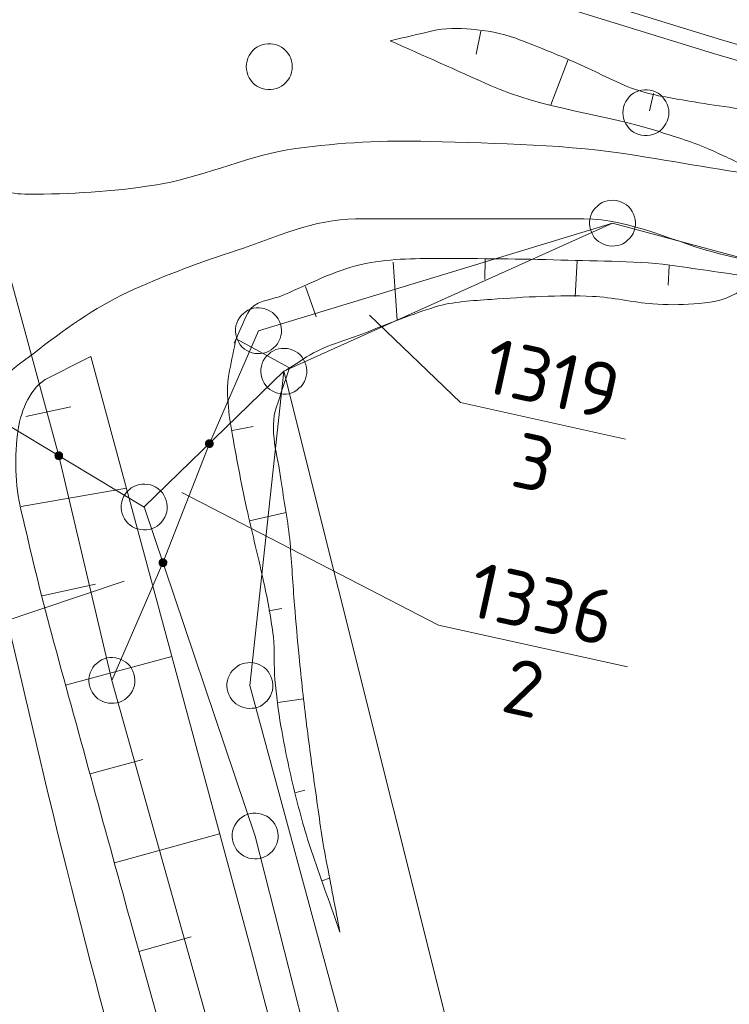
# Model space of a CAD drawing. Header units: metres. Extents: x 3425540 to 3446143, y 5432760 to 5444637.
# Tile 97 of 256: x 3436263 to 3436286, y 5439126 to 5439158. Entities that reach past the tile are written whole.
import ezdxf
from ezdxf.enums import TextEntityAlignment as Align

# ---------------------------------------------------------------- set-up
doc = ezdxf.new("R2010")
doc.units = ezdxf.units.M
for name, color, linetype, lineweight in [('B_Bestand', 9, 'Continuous', 18), ('B_Böschung', 9, 'Continuous', 18), ('B_Flurgrenzen', 9, 'Continuous', 18), ('B_Gleisachse', 9, 'Continuous', 25), ('Bestand Kabeltröge', 9, 'Continuous', 18)]:
    doc.layers.add(name, color=color, linetype=linetype, lineweight=lineweight)
doc.styles.get("Standard").update_dxf_attribs({"font": 'isocpeur.ttf'})

msp = doc.modelspace()

# ---------------------------------------------------------------- linework, layer by layer
at = {"layer": 'B_Bestand'}
for points, knots in [([(3436250.56, 5439190.45), (3436251.261, 5439190.116), (3436251.962, 5439189.782), (3436252.663, 5439189.448), (3436254.483, 5439188.581), (3436255.977, 5439187.147), (3436257.724, 5439186.139), (3436258.918, 5439185.451), (3436260.114, 5439184.762), (3436261.374, 5439184.203), (3436261.867, 5439183.985), (3436262.368, 5439183.784), (3436262.863, 5439183.57), (3436263.873, 5439183.133), (3436264.847, 5439182.614), (3436265.877, 5439182.219), (3436267.411, 5439181.631), (3436269.062, 5439181.435), (3436270.63, 5439180.959), (3436274.813, 5439179.69), (3436278.984, 5439178.378), (3436283.171, 5439177.121), (3436290.595, 5439174.894), (3436298.021, 5439172.68), (3436305.474, 5439170.547), (3436314.045, 5439168.095), (3436322.675, 5439165.858), (3436331.359, 5439163.845), (3436338.326, 5439162.23), (3436345.307, 5439160.696), (3436352.291, 5439159.157), (3436354.788, 5439158.607), (3436357.286, 5439158.068), (3436359.793, 5439157.553), (3436362.688, 5439156.959), (3436365.614, 5439156.511), (3436368.555, 5439156.235), (3436370.742, 5439156.03), (3436372.93, 5439155.846), (3436375.119, 5439155.667), (3436378.516, 5439155.39), (3436381.909, 5439155.08), (3436385.312, 5439154.866), (3436389.031, 5439154.633), (3436392.755, 5439154.53), (3436396.479, 5439154.408), (3436401.547, 5439154.242), (3436406.616, 5439154.115), (3436411.684, 5439153.949), (3436417.165, 5439153.77), (3436422.637, 5439153.276), (3436428.121, 5439153.262), (3436431.278, 5439153.255), (3436434.435, 5439153.247), (3436437.592, 5439153.239)], [0, 0, 0, 0, 0.012098, 0.012098, 0.012098, 0.0435, 0.0435, 0.0435, 0.064957, 0.064957, 0.064957, 0.073359, 0.073359, 0.073359, 0.090512, 0.090512, 0.090512, 0.116048, 0.116048, 0.116048, 0.184158, 0.184158, 0.184158, 0.30491, 0.30491, 0.30491, 0.44377, 0.44377, 0.44377, 0.555168, 0.555168, 0.555168, 0.595009, 0.595009, 0.595009, 0.641024, 0.641024, 0.641024, 0.67524, 0.67524, 0.67524, 0.728338, 0.728338, 0.728338, 0.786379, 0.786379, 0.786379, 0.865379, 0.865379, 0.865379, 0.950815, 0.950815, 0.950815, 1, 1, 1, 1]), ([(3436252.479, 5439182.452), (3436252.575, 5439182.526), (3436252.672, 5439182.6), (3436252.768, 5439182.674), (3436253.256, 5439183.05), (3436253.933, 5439183.102), (3436254.543, 5439183.189), (3436255.299, 5439183.297), (3436256.104, 5439183.42), (3436256.834, 5439183.189), (3436258.016, 5439182.814), (3436259.173, 5439182.382), (3436260.327, 5439181.929), (3436262.475, 5439181.086), (3436264.535, 5439180.019), (3436266.741, 5439179.351), (3436269.487, 5439178.52), (3436272.238, 5439177.705), (3436274.988, 5439176.888), (3436279.168, 5439175.646), (3436283.349, 5439174.407), (3436287.529, 5439173.164), (3436291.529, 5439171.975), (3436295.488, 5439170.654), (3436299.498, 5439169.497), (3436303.192, 5439168.432), (3436306.914, 5439167.468), (3436310.63, 5439166.483), (3436314.788, 5439165.381), (3436318.945, 5439164.28), (3436323.114, 5439163.218), (3436326.919, 5439162.249), (3436330.737, 5439161.336), (3436334.567, 5439160.468), (3436337.667, 5439159.766), (3436340.77, 5439159.08), (3436343.877, 5439158.413), (3436346.853, 5439157.775), (3436349.832, 5439157.149), (3436352.811, 5439156.522), (3436355.822, 5439155.889), (3436358.838, 5439155.281), (3436361.859, 5439154.689), (3436363.844, 5439154.3), (3436365.845, 5439154.001), (3436367.856, 5439153.774), (3436370.868, 5439153.435), (3436373.884, 5439153.161), (3436376.904, 5439152.914), (3436380.014, 5439152.66), (3436383.121, 5439152.36), (3436386.238, 5439152.228), (3436391.286, 5439152.015), (3436396.336, 5439151.857), (3436401.385, 5439151.656), (3436404.191, 5439151.544), (3436406.997, 5439151.433), (3436409.803, 5439151.312), (3436413.352, 5439151.159), (3436416.893, 5439150.863), (3436420.441, 5439150.682), (3436423.456, 5439150.529), (3436426.471, 5439150.367), (3436429.489, 5439150.338), (3436431.971, 5439150.315), (3436434.454, 5439150.292), (3436436.936, 5439150.268)], [0, 0, 0, 0, 0.001931, 0.001931, 0.001931, 0.011725, 0.011725, 0.011725, 0.023866, 0.023866, 0.023866, 0.043544, 0.043544, 0.043544, 0.080176, 0.080176, 0.080176, 0.125786, 0.125786, 0.125786, 0.195112, 0.195112, 0.195112, 0.261449, 0.261449, 0.261449, 0.322564, 0.322564, 0.322564, 0.390946, 0.390946, 0.390946, 0.453363, 0.453363, 0.453363, 0.503887, 0.503887, 0.503887, 0.552279, 0.552279, 0.552279, 0.601201, 0.601201, 0.601201, 0.633348, 0.633348, 0.633348, 0.681512, 0.681512, 0.681512, 0.731109, 0.731109, 0.731109, 0.811434, 0.811434, 0.811434, 0.85608, 0.85608, 0.85608, 0.912552, 0.912552, 0.912552, 0.960535, 0.960535, 0.960535, 1, 1, 1, 1]), ([(3436259.351, 5439155.613), (3436259.508, 5439155.289), (3436259.664, 5439154.965), (3436259.821, 5439154.641), (3436260.193, 5439153.873), (3436260.977, 5439153.362), (3436261.814, 5439153.033), (3436262.431, 5439152.791), (3436263.05, 5439152.712), (3436263.677, 5439152.722), (3436265.05, 5439152.745), (3436266.436, 5439152.821), (3436267.8, 5439153.066), (3436269.285, 5439153.333), (3436270.657, 5439154.008), (3436272.154, 5439154.212), (3436273.603, 5439154.409), (3436275.056, 5439154.484), (3436276.506, 5439154.441), (3436278.759, 5439154.375), (3436281.036, 5439154.351), (3436283.263, 5439153.983), (3436284.867, 5439153.719), (3436286.471, 5439153.454), (3436288.075, 5439153.189)], [0, 0, 0, 0, 0.035778, 0.035778, 0.035778, 0.120639, 0.120639, 0.120639, 0.183231, 0.183231, 0.183231, 0.320335, 0.320335, 0.320335, 0.469534, 0.469534, 0.469534, 0.613952, 0.613952, 0.613952, 0.838382, 0.838382, 0.838382, 1, 1, 1, 1]), ([(3436261.731, 5439143.213), (3436261.769, 5439143.939), (3436261.808, 5439144.665), (3436261.846, 5439145.39), (3436261.899, 5439146.391), (3436262.971, 5439147.048), (3436263.793, 5439147.681), (3436264.792, 5439148.45), (3436265.761, 5439149.132), (3436266.885, 5439149.629), (3436267.978, 5439150.113), (3436269.072, 5439150.517), (3436270.207, 5439150.889), (3436271.493, 5439151.311), (3436272.758, 5439151.92), (3436274.101, 5439151.92), (3436275.399, 5439151.92), (3436276.697, 5439151.92), (3436277.995, 5439151.92), (3436279.178, 5439151.92), (3436280.362, 5439151.92), (3436281.545, 5439151.92), (3436283.082, 5439151.92), (3436284.518, 5439151.137), (3436286.012, 5439150.775), (3436290.933, 5439149.583), (3436295.875, 5439148.459), (3436300.787, 5439147.223), (3436308.502, 5439145.283), (3436316.097, 5439142.886), (3436323.808, 5439140.922), (3436329.785, 5439139.4), (3436335.785, 5439137.981), (3436341.79, 5439136.568), (3436350.762, 5439134.457), (3436359.751, 5439132.484), (3436368.787, 5439130.618), (3436371.514, 5439130.055), (3436374.261, 5439129.576), (3436377.034, 5439129.357), (3436380.85, 5439129.056), (3436384.668, 5439128.804), (3436388.487, 5439128.555), (3436398.326, 5439127.915), (3436408.148, 5439126.833), (3436418.006, 5439126.723), (3436422.568, 5439126.672), (3436427.131, 5439126.621), (3436431.693, 5439126.57)], [0, 0, 0, 0, 0.012332, 0.012332, 0.012332, 0.02934, 0.02934, 0.02934, 0.050013, 0.050013, 0.050013, 0.070112, 0.070112, 0.070112, 0.092899, 0.092899, 0.092899, 0.114927, 0.114927, 0.114927, 0.135009, 0.135009, 0.135009, 0.161095, 0.161095, 0.161095, 0.247057, 0.247057, 0.247057, 0.382074, 0.382074, 0.382074, 0.486736, 0.486736, 0.486736, 0.64312, 0.64312, 0.64312, 0.690315, 0.690315, 0.690315, 0.755262, 0.755262, 0.755262, 0.922569, 0.922569, 0.922569, 1, 1, 1, 1]), ([(3436252.509, 5439148.589), (3436253.071, 5439146.696), (3436253.632, 5439144.802), (3436254.194, 5439142.908), (3436256.691, 5439134.489), (3436258.361, 5439125.846), (3436260.608, 5439117.357), (3436262.713, 5439109.405), (3436264.994, 5439101.497), (3436267.022, 5439093.524), (3436267.631, 5439091.128), (3436268.241, 5439088.732), (3436268.85, 5439086.336)], [0, 0, 0, 0, 0.09206, 0.09206, 0.09206, 0.501333, 0.501333, 0.501333, 0.884774, 0.884774, 0.884774, 1, 1, 1, 1]), ([(3436261.731, 5439143.213), (3436262.424, 5439140.257), (3436263.118, 5439137.301), (3436263.811, 5439134.344), (3436265.317, 5439127.923), (3436267.132, 5439121.578), (3436268.85, 5439115.21), (3436270.315, 5439109.78), (3436271.935, 5439104.392), (3436273.317, 5439098.94), (3436274.692, 5439093.517), (3436276.066, 5439088.094), (3436277.441, 5439082.67)], [0, 0, 0, 0, 0.145632, 0.145632, 0.145632, 0.461948, 0.461948, 0.461948, 0.731674, 0.731674, 0.731674, 1, 1, 1, 1])]:
    msp.add_open_spline(points, degree=3, knots=knots, dxfattribs=at)
at = {"layer": 'B_Böschung'}
for p, q in [((3436278.19, 5439158.032), (3436278.038, 5439157.285)), ((3436281.032, 5439157.109), (3436280.467, 5439155.637)), ((3436283.811, 5439156.006), (3436283.681, 5439155.442)), ((3436275.331, 5439150.512), (3436275.459, 5439148.617)), ((3436278.326, 5439150.61), (3436278.315, 5439149.946)), ((3436281.325, 5439150.552), (3436281.265, 5439149.396)), ((3436284.321, 5439150.396), (3436284.288, 5439149.764)), ((3436272.468, 5439149.72), (3436272.823, 5439148.729)), ((3436270.207, 5439148.009), (3436271.948, 5439147.064)), ((3436263.354, 5439145.488), (3436264.822, 5439145.798)), ((3436270.086, 5439145.033), (3436270.762, 5439145.16)), ((3436263.2, 5439142.557), (3436266.632, 5439143.146)), ((3436270.647, 5439142.088), (3436271.836, 5439142.359)), ((3436263.889, 5439139.64), (3436265.63, 5439140.023)), ((3436271.272, 5439139.154), (3436271.695, 5439139.232)), ((3436264.652, 5439136.739), (3436268.111, 5439137.671)), ((3436271.571, 5439136.175), (3436272.41, 5439136.288)), ((3436265.448, 5439133.847), (3436267.168, 5439134.319)), ((3436272.128, 5439133.229), (3436272.454, 5439133.317)), ((3436266.243, 5439130.954), (3436269.671, 5439131.897)), ((3436273.004, 5439130.361), (3436273.257, 5439130.448)), ((3436267.042, 5439128.062), (3436268.746, 5439128.537))]:
    msp.add_line(p, q, dxfattribs=at)
msp.add_lwpolyline([(3436265.473, 5439147.435), (3436270.696, 5439128.102), (3436275.766, 5439108.898), (3436280.393, 5439090.776), (3436283.151, 5439080.787)], dxfattribs=at)
for points, knots in [([(3436275.235, 5439157.72), (3436275.692, 5439157.828), (3436276.15, 5439157.936), (3436276.607, 5439158.043), (3436277.017, 5439158.14), (3436277.452, 5439158.132), (3436277.871, 5439158.097), (3436278.362, 5439158.057), (3436278.854, 5439157.976), (3436279.324, 5439157.801), (3436280.004, 5439157.548), (3436280.656, 5439157.275), (3436281.315, 5439156.994), (3436281.957, 5439156.72), (3436282.559, 5439156.361), (3436283.224, 5439156.133), (3436283.792, 5439155.939), (3436284.385, 5439155.86), (3436284.973, 5439155.756), (3436285.841, 5439155.603), (3436286.72, 5439155.513), (3436287.582, 5439155.326), (3436289.767, 5439154.854), (3436291.944, 5439154.346), (3436294.117, 5439153.819), (3436296.683, 5439153.197), (3436299.242, 5439152.55), (3436301.81, 5439151.935), (3436306.751, 5439150.751), (3436311.691, 5439149.567), (3436316.655, 5439148.483), (3436320.309, 5439147.685), (3436323.969, 5439146.915), (3436327.629, 5439146.142), (3436334.962, 5439144.593), (3436342.298, 5439143.067), (3436349.636, 5439141.542), (3436354.031, 5439140.629), (3436358.433, 5439139.753), (3436362.869, 5439139.04), (3436369.469, 5439137.979), (3436376.105, 5439137.229), (3436382.751, 5439136.566), (3436385.548, 5439136.287), (3436388.346, 5439136.009), (3436391.144, 5439135.733), (3436394.346, 5439135.417), (3436397.549, 5439135.103), (3436400.752, 5439134.792), (3436405.258, 5439134.355), (3436409.781, 5439134.028), (3436414.308, 5439133.958), (3436420.627, 5439133.861), (3436426.946, 5439133.763), (3436433.265, 5439133.666)], [0, 0, 0, 0, 0.00878, 0.00878, 0.00878, 0.016661, 0.016661, 0.016661, 0.025897, 0.025897, 0.025897, 0.03928, 0.03928, 0.03928, 0.052324, 0.052324, 0.052324, 0.063469, 0.063469, 0.063469, 0.07994, 0.07994, 0.07994, 0.121716, 0.121716, 0.121716, 0.171052, 0.171052, 0.171052, 0.26599, 0.26599, 0.26599, 0.335886, 0.335886, 0.335886, 0.475932, 0.475932, 0.475932, 0.559822, 0.559822, 0.559822, 0.684624, 0.684624, 0.684624, 0.737162, 0.737162, 0.737162, 0.797297, 0.797297, 0.797297, 0.881898, 0.881898, 0.881898, 1, 1, 1, 1]), ([(3436275.235, 5439157.72), (3436276.32, 5439157.236), (3436277.406, 5439156.752), (3436278.491, 5439156.268), (3436280.231, 5439155.492), (3436282.192, 5439155.349), (3436284.005, 5439154.761), (3436284.566, 5439154.579), (3436285.134, 5439154.411), (3436285.672, 5439154.169), (3436286.123, 5439153.967), (3436286.568, 5439153.756), (3436287.017, 5439153.55), (3436287.196, 5439153.468), (3436287.372, 5439153.384), (3436287.555, 5439153.308), (3436288.083, 5439153.089), (3436288.692, 5439153.232), (3436289.249, 5439153.12), (3436291.509, 5439152.667), (3436293.769, 5439152.216), (3436296.027, 5439151.748), (3436298.439, 5439151.249), (3436300.853, 5439150.756), (3436303.26, 5439150.232), (3436309.891, 5439148.79), (3436316.357, 5439146.67), (3436322.957, 5439145.088), (3436330.34, 5439143.318), (3436337.723, 5439141.526), (3436345.194, 5439140.173), (3436348.697, 5439139.539), (3436352.204, 5439138.924), (3436355.712, 5439138.319), (3436358.536, 5439137.832), (3436361.361, 5439137.353), (3436364.185, 5439136.866), (3436368.597, 5439136.106), (3436372.978, 5439135.192), (3436377.397, 5439134.449), (3436381.821, 5439133.706), (3436386.287, 5439133.245), (3436390.757, 5439132.911), (3436396.126, 5439132.51), (3436401.496, 5439132.109), (3436406.865, 5439131.707), (3436412.234, 5439131.306), (3436417.603, 5439130.905), (3436422.972, 5439130.503), (3436425.485, 5439130.315), (3436428.012, 5439130.375), (3436430.531, 5439130.422), (3436430.716, 5439130.426), (3436430.893, 5439130.466), (3436431.069, 5439130.557), (3436431.232, 5439130.641), (3436431.352, 5439130.768), (3436431.419, 5439130.934), (3436431.472, 5439131.067), (3436431.483, 5439131.202), (3436431.499, 5439131.337), (3436431.521, 5439131.524), (3436431.431, 5439131.718), (3436431.499, 5439131.902), (3436431.504, 5439131.915), (3436431.515, 5439131.922), (3436431.526, 5439131.929), (3436431.543, 5439131.941), (3436431.56, 5439131.956), (3436431.58, 5439131.956), (3436432.016, 5439131.956), (3436432.452, 5439131.956), (3436432.888, 5439131.956)], [0, 0, 0, 0, 0.022043, 0.022043, 0.022043, 0.057386, 0.057386, 0.057386, 0.068324, 0.068324, 0.068324, 0.077479, 0.077479, 0.077479, 0.081126, 0.081126, 0.081126, 0.091664, 0.091664, 0.091664, 0.134423, 0.134423, 0.134423, 0.180116, 0.180116, 0.180116, 0.305987, 0.305987, 0.305987, 0.446797, 0.446797, 0.446797, 0.512832, 0.512832, 0.512832, 0.565985, 0.565985, 0.565985, 0.649031, 0.649031, 0.649031, 0.732181, 0.732181, 0.732181, 0.832054, 0.832054, 0.832054, 0.931922, 0.931922, 0.931922, 0.978662, 0.978662, 0.978662, 0.982091, 0.982091, 0.982091, 0.985272, 0.985272, 0.985272, 0.987812, 0.987812, 0.987812, 0.991306, 0.991306, 0.991306, 0.991542, 0.991542, 0.991542, 0.991915, 0.991915, 0.991915, 1, 1, 1, 1]), ([(3436287.292, 5439149.988), (3436286.389, 5439150.12), (3436285.485, 5439150.251), (3436284.582, 5439150.382), (3436283.329, 5439150.564), (3436282.054, 5439150.54), (3436280.788, 5439150.58), (3436279.474, 5439150.622), (3436278.159, 5439150.627), (3436276.845, 5439150.629), (3436275.989, 5439150.631), (3436275.133, 5439150.626), (3436274.283, 5439150.432), (3436273.39, 5439150.228), (3436272.604, 5439149.803), (3436271.77, 5439149.446), (3436271.361, 5439149.271), (3436270.768, 5439149.256), (3436270.587, 5439148.854), (3436270.439, 5439148.526), (3436270.292, 5439148.197), (3436270.144, 5439147.868)], [0, 0, 0, 0, 0.150849, 0.150849, 0.150849, 0.360125, 0.360125, 0.360125, 0.577341, 0.577341, 0.577341, 0.718885, 0.718885, 0.718885, 0.867587, 0.867587, 0.867587, 0.940456, 0.940456, 0.940456, 1, 1, 1, 1]), ([(3436287.292, 5439149.988), (3436287.029, 5439149.824), (3436286.767, 5439149.66), (3436286.504, 5439149.495), (3436286.102, 5439149.244), (3436285.597, 5439149.185), (3436285.124, 5439149.15), (3436284.681, 5439149.118), (3436284.234, 5439149.117), (3436283.793, 5439149.15), (3436283.135, 5439149.201), (3436282.481, 5439149.37), (3436281.822, 5439149.397), (3436280.726, 5439149.442), (3436279.62, 5439149.379), (3436278.521, 5439149.298), (3436277.908, 5439149.253), (3436277.292, 5439149.233), (3436276.697, 5439149.051), (3436275.916, 5439148.813), (3436275.182, 5439148.507), (3436274.431, 5439148.213), (3436273.785, 5439147.96), (3436273.091, 5439147.8), (3436272.509, 5439147.425), (3436272.279, 5439147.277), (3436272.049, 5439147.129), (3436271.819, 5439146.981)], [0, 0, 0, 0, 0.05764, 0.05764, 0.05764, 0.145848, 0.145848, 0.145848, 0.228384, 0.228384, 0.228384, 0.351562, 0.351562, 0.351562, 0.556351, 0.556351, 0.556351, 0.670491, 0.670491, 0.670491, 0.820308, 0.820308, 0.820308, 0.94912, 0.94912, 0.94912, 1, 1, 1, 1]), ([(3436270.207, 5439148.009), (3436270.137, 5439147.667), (3436270.066, 5439147.324), (3436269.996, 5439146.981), (3436269.854, 5439146.288), (3436269.97, 5439145.559), (3436270.094, 5439144.861), (3436270.243, 5439144.019), (3436270.401, 5439143.181), (3436270.587, 5439142.347), (3436270.745, 5439141.639), (3436270.923, 5439140.936), (3436271.08, 5439140.227), (3436271.221, 5439139.591), (3436271.342, 5439138.952), (3436271.425, 5439138.305), (3436271.484, 5439137.848), (3436271.43, 5439137.383), (3436271.474, 5439136.924), (3436271.523, 5439136.413), (3436271.583, 5439135.903), (3436271.671, 5439135.396), (3436271.795, 5439134.683), (3436271.938, 5439133.978), (3436272.115, 5439133.277), (3436272.291, 5439132.58), (3436272.467, 5439131.883), (3436272.706, 5439131.206), (3436273.002, 5439130.368), (3436273.297, 5439129.53), (3436273.593, 5439128.692)], [0, 0, 0, 0, 0.053082, 0.053082, 0.053082, 0.16043, 0.16043, 0.16043, 0.290015, 0.290015, 0.290015, 0.400109, 0.400109, 0.400109, 0.498881, 0.498881, 0.498881, 0.568779, 0.568779, 0.568779, 0.646707, 0.646707, 0.646707, 0.756218, 0.756218, 0.756218, 0.865155, 0.865155, 0.865155, 1, 1, 1, 1]), ([(3436265.473, 5439147.435), (3436265.013, 5439147.205), (3436264.553, 5439146.975), (3436264.093, 5439146.744), (3436263.513, 5439146.454), (3436263.204, 5439145.71), (3436263.107, 5439145.068), (3436262.974, 5439144.189), (3436263.001, 5439143.269), (3436263.206, 5439142.406), (3436263.522, 5439141.073), (3436263.829, 5439139.735), (3436264.192, 5439138.413), (3436265.045, 5439135.307), (3436265.893, 5439132.2), (3436266.754, 5439129.096), (3436268.718, 5439122.018), (3436270.708, 5439114.947), (3436272.664, 5439107.866), (3436274.492, 5439101.25), (3436276.298, 5439094.626), (3436277.984, 5439087.972), (3436278.591, 5439085.577), (3436279.198, 5439083.182), (3436279.805, 5439080.786)], [0, 0, 0, 0, 0.022057, 0.022057, 0.022057, 0.049847, 0.049847, 0.049847, 0.087918, 0.087918, 0.087918, 0.146699, 0.146699, 0.146699, 0.284796, 0.284796, 0.284796, 0.599745, 0.599745, 0.599745, 0.894054, 0.894054, 0.894054, 1, 1, 1, 1]), ([(3436271.948, 5439147.064), (3436271.806, 5439146.642), (3436271.665, 5439146.22), (3436271.523, 5439145.798), (3436271.271, 5439145.049), (3436271.569, 5439144.215), (3436271.671, 5439143.432), (3436271.761, 5439142.741), (3436271.909, 5439142.056), (3436271.967, 5439141.361), (3436272.023, 5439140.688), (3436272.058, 5439140.013), (3436272.115, 5439139.34), (3436272.162, 5439138.781), (3436272.208, 5439138.222), (3436272.262, 5439137.664), (3436272.334, 5439136.924), (3436272.418, 5439136.185), (3436272.509, 5439135.446), (3436272.6, 5439134.705), (3436272.7, 5439133.966), (3436272.805, 5439133.227), (3436272.91, 5439132.486), (3436273.008, 5439131.744), (3436273.149, 5439131.009), (3436273.297, 5439130.237), (3436273.445, 5439129.465), (3436273.593, 5439128.692)], [0, 0, 0, 0, 0.071871, 0.071871, 0.071871, 0.199454, 0.199454, 0.199454, 0.312045, 0.312045, 0.312045, 0.421103, 0.421103, 0.421103, 0.511649, 0.511649, 0.511649, 0.631756, 0.631756, 0.631756, 0.752237, 0.752237, 0.752237, 0.873034, 0.873034, 0.873034, 1, 1, 1, 1])]:
    msp.add_open_spline(points, degree=3, knots=knots, dxfattribs=at)
at = {"layer": 'B_Flurgrenzen'}
for p, q in [((3436264.431, 5439144.206), (3436262.039, 5439152.966)), ((3436282.477, 5439151.78), (3436270.937, 5439148.276)), ((3436282.477, 5439151.78), (3436271.765, 5439146.958)), ((3436282.477, 5439151.78), (3436321.714, 5439141.216)), ((3436277.525, 5439145.938), (3436274.552, 5439148.787)), ((3436270.937, 5439148.276), (3436269.337, 5439144.601)), ((3436271.765, 5439146.958), (3436267.213, 5439142.538)), ((3436271.765, 5439146.958), (3436270.659, 5439136.723)), ((3436271.765, 5439146.958), (3436288.981, 5439078.249)), ((3436261.165, 5439146.166), (3436267.213, 5439142.537)), ((3436277.525, 5439145.938), (3436282.906, 5439144.748)), ((3436269.337, 5439144.601), (3436267.826, 5439140.722)), ((3436266.162, 5439136.89), (3436264.431, 5439144.206)), ((3436276.802, 5439138.692), (3436268.444, 5439143.01)), ((3436267.213, 5439142.538), (3436270.828, 5439131.822)), ((3436267.826, 5439140.722), (3436266.162, 5439136.89)), ((3436261.864, 5439138.552), (3436266.557, 5439140.122)), ((3436276.802, 5439138.692), (3436282.963, 5439137.33)), ((3436266.162, 5439136.89), (3436281.985, 5439080.582)), ((3436270.659, 5439136.723), (3436286.094, 5439079.805)), ((3436270.828, 5439131.822), (3436283.951, 5439080.52))]:
    msp.add_line(p, q, dxfattribs=at)
for points in [[(3436272.041, 5439156.877), (3436272.035, 5439156.971), (3436272.017, 5439157.06), (3436271.988, 5439157.155), (3436271.947, 5439157.237), (3436271.893, 5439157.314), (3436271.834, 5439157.391), (3436271.769, 5439157.456), (3436271.693, 5439157.509), (3436271.61, 5439157.556), (3436271.521, 5439157.586), (3436271.433, 5439157.609), (3436271.338, 5439157.621), (3436271.244, 5439157.621), (3436271.149, 5439157.609), (3436271.061, 5439157.586), (3436270.972, 5439157.556), (3436270.889, 5439157.509), (3436270.813, 5439157.456), (3436270.748, 5439157.391), (3436270.689, 5439157.314), (3436270.635, 5439157.237), (3436270.594, 5439157.155), (3436270.565, 5439157.06), (3436270.547, 5439156.971), (3436270.541, 5439156.877), (3436270.547, 5439156.783), (3436270.565, 5439156.694), (3436270.594, 5439156.599), (3436270.635, 5439156.517), (3436270.689, 5439156.44), (3436270.748, 5439156.363), (3436270.813, 5439156.298), (3436270.889, 5439156.245), (3436270.972, 5439156.198), (3436271.061, 5439156.168), (3436271.149, 5439156.145), (3436271.244, 5439156.133), (3436271.338, 5439156.133), (3436271.433, 5439156.145), (3436271.521, 5439156.168), (3436271.61, 5439156.198), (3436271.693, 5439156.245), (3436271.769, 5439156.298), (3436271.834, 5439156.363), (3436271.893, 5439156.44), (3436271.947, 5439156.517), (3436271.988, 5439156.599), (3436272.017, 5439156.694), (3436272.035, 5439156.783), (3436272.041, 5439156.877)], [(3436284.314, 5439155.378), (3436284.308, 5439155.472), (3436284.29, 5439155.561), (3436284.261, 5439155.656), (3436284.22, 5439155.738), (3436284.166, 5439155.815), (3436284.107, 5439155.892), (3436284.042, 5439155.957), (3436283.966, 5439156.01), (3436283.883, 5439156.057), (3436283.794, 5439156.087), (3436283.706, 5439156.11), (3436283.611, 5439156.122), (3436283.517, 5439156.122), (3436283.422, 5439156.11), (3436283.334, 5439156.087), (3436283.245, 5439156.057), (3436283.162, 5439156.01), (3436283.086, 5439155.957), (3436283.021, 5439155.892), (3436282.962, 5439155.815), (3436282.908, 5439155.738), (3436282.867, 5439155.656), (3436282.838, 5439155.561), (3436282.82, 5439155.472), (3436282.814, 5439155.378), (3436282.82, 5439155.284), (3436282.838, 5439155.195), (3436282.867, 5439155.1), (3436282.908, 5439155.018), (3436282.962, 5439154.941), (3436283.021, 5439154.864), (3436283.086, 5439154.799), (3436283.162, 5439154.746), (3436283.245, 5439154.699), (3436283.334, 5439154.669), (3436283.422, 5439154.646), (3436283.517, 5439154.634), (3436283.611, 5439154.634), (3436283.706, 5439154.646), (3436283.794, 5439154.669), (3436283.883, 5439154.699), (3436283.966, 5439154.746), (3436284.042, 5439154.799), (3436284.107, 5439154.864), (3436284.166, 5439154.941), (3436284.22, 5439155.018), (3436284.261, 5439155.1), (3436284.29, 5439155.195), (3436284.308, 5439155.284), (3436284.314, 5439155.378)], [(3436283.21, 5439151.619), (3436283.224, 5439151.712), (3436283.226, 5439151.802), (3436283.218, 5439151.901), (3436283.195, 5439151.991), (3436283.16, 5439152.077), (3436283.119, 5439152.165), (3436283.069, 5439152.242), (3436283.006, 5439152.311), (3436282.935, 5439152.375), (3436282.855, 5439152.423), (3436282.774, 5439152.465), (3436282.684, 5439152.497), (3436282.592, 5439152.517), (3436282.497, 5439152.526), (3436282.405, 5439152.522), (3436282.312, 5439152.512), (3436282.221, 5439152.484), (3436282.135, 5439152.449), (3436282.058, 5439152.399), (3436281.983, 5439152.337), (3436281.915, 5439152.274), (3436281.857, 5439152.202), (3436281.807, 5439152.116), (3436281.771, 5439152.033), (3436281.745, 5439151.942), (3436281.73, 5439151.849), (3436281.728, 5439151.758), (3436281.737, 5439151.66), (3436281.759, 5439151.57), (3436281.795, 5439151.484), (3436281.836, 5439151.396), (3436281.885, 5439151.319), (3436281.949, 5439151.25), (3436282.019, 5439151.186), (3436282.099, 5439151.138), (3436282.181, 5439151.096), (3436282.27, 5439151.064), (3436282.363, 5439151.044), (3436282.458, 5439151.035), (3436282.549, 5439151.039), (3436282.642, 5439151.048), (3436282.733, 5439151.077), (3436282.819, 5439151.112), (3436282.897, 5439151.161), (3436282.971, 5439151.224), (3436283.04, 5439151.287), (3436283.098, 5439151.359), (3436283.147, 5439151.445), (3436283.183, 5439151.528), (3436283.21, 5439151.619)], [(3436271.67, 5439148.115), (3436271.684, 5439148.208), (3436271.686, 5439148.298), (3436271.678, 5439148.397), (3436271.655, 5439148.487), (3436271.62, 5439148.573), (3436271.579, 5439148.661), (3436271.529, 5439148.738), (3436271.466, 5439148.807), (3436271.395, 5439148.871), (3436271.315, 5439148.919), (3436271.234, 5439148.961), (3436271.144, 5439148.993), (3436271.052, 5439149.013), (3436270.957, 5439149.022), (3436270.865, 5439149.018), (3436270.772, 5439149.008), (3436270.681, 5439148.98), (3436270.595, 5439148.945), (3436270.518, 5439148.895), (3436270.443, 5439148.833), (3436270.375, 5439148.77), (3436270.317, 5439148.698), (3436270.267, 5439148.612), (3436270.231, 5439148.529), (3436270.205, 5439148.438), (3436270.19, 5439148.345), (3436270.188, 5439148.254), (3436270.197, 5439148.156), (3436270.219, 5439148.066), (3436270.255, 5439147.98), (3436270.296, 5439147.892), (3436270.345, 5439147.815), (3436270.409, 5439147.746), (3436270.479, 5439147.682), (3436270.559, 5439147.634), (3436270.641, 5439147.592), (3436270.73, 5439147.56), (3436270.823, 5439147.54), (3436270.918, 5439147.531), (3436271.009, 5439147.535), (3436271.102, 5439147.544), (3436271.193, 5439147.573), (3436271.279, 5439147.608), (3436271.357, 5439147.657), (3436271.431, 5439147.72), (3436271.5, 5439147.783), (3436271.558, 5439147.855), (3436271.607, 5439147.941), (3436271.643, 5439148.024), (3436271.67, 5439148.115)], [(3436272.498, 5439146.797), (3436272.512, 5439146.89), (3436272.514, 5439146.98), (3436272.506, 5439147.079), (3436272.483, 5439147.169), (3436272.448, 5439147.255), (3436272.407, 5439147.343), (3436272.357, 5439147.42), (3436272.294, 5439147.489), (3436272.223, 5439147.553), (3436272.143, 5439147.601), (3436272.062, 5439147.643), (3436271.972, 5439147.675), (3436271.88, 5439147.695), (3436271.785, 5439147.704), (3436271.693, 5439147.7), (3436271.6, 5439147.69), (3436271.509, 5439147.662), (3436271.423, 5439147.627), (3436271.346, 5439147.577), (3436271.271, 5439147.515), (3436271.203, 5439147.452), (3436271.145, 5439147.38), (3436271.095, 5439147.294), (3436271.059, 5439147.211), (3436271.033, 5439147.12), (3436271.018, 5439147.027), (3436271.016, 5439146.936), (3436271.025, 5439146.838), (3436271.047, 5439146.748), (3436271.083, 5439146.662), (3436271.124, 5439146.574), (3436271.173, 5439146.497), (3436271.237, 5439146.428), (3436271.307, 5439146.364), (3436271.387, 5439146.316), (3436271.469, 5439146.274), (3436271.558, 5439146.242), (3436271.651, 5439146.222), (3436271.746, 5439146.213), (3436271.837, 5439146.217), (3436271.93, 5439146.226), (3436272.021, 5439146.255), (3436272.107, 5439146.29), (3436272.185, 5439146.339), (3436272.259, 5439146.402), (3436272.328, 5439146.465), (3436272.386, 5439146.537), (3436272.435, 5439146.623), (3436272.471, 5439146.706), (3436272.498, 5439146.797)], [(3436269.459, 5439144.574), (3436269.462, 5439144.59), (3436269.462, 5439144.606), (3436269.46, 5439144.621), (3436269.457, 5439144.636), (3436269.452, 5439144.651), (3436269.445, 5439144.665), (3436269.436, 5439144.678), (3436269.425, 5439144.689), (3436269.413, 5439144.7), (3436269.4, 5439144.709), (3436269.387, 5439144.716), (3436269.372, 5439144.721), (3436269.356, 5439144.725), (3436269.341, 5439144.726), (3436269.325, 5439144.726), (3436269.31, 5439144.723), (3436269.294, 5439144.718), (3436269.28, 5439144.712), (3436269.266, 5439144.704), (3436269.254, 5439144.695), (3436269.243, 5439144.683), (3436269.234, 5439144.671), (3436269.226, 5439144.658), (3436269.219, 5439144.643), (3436269.215, 5439144.628), (3436269.213, 5439144.612), (3436269.212, 5439144.596), (3436269.214, 5439144.581), (3436269.217, 5439144.566), (3436269.222, 5439144.551), (3436269.229, 5439144.537), (3436269.238, 5439144.524), (3436269.249, 5439144.513), (3436269.261, 5439144.502), (3436269.274, 5439144.493), (3436269.287, 5439144.486), (3436269.302, 5439144.481), (3436269.318, 5439144.477), (3436269.334, 5439144.476), (3436269.349, 5439144.477), (3436269.365, 5439144.479), (3436269.38, 5439144.484), (3436269.394, 5439144.49), (3436269.408, 5439144.498), (3436269.42, 5439144.507), (3436269.431, 5439144.519), (3436269.44, 5439144.531), (3436269.448, 5439144.544), (3436269.455, 5439144.559), (3436269.459, 5439144.574)], [(3436269.435, 5439144.579), (3436269.437, 5439144.593), (3436269.437, 5439144.607), (3436269.435, 5439144.621), (3436269.432, 5439144.634), (3436269.426, 5439144.648), (3436269.419, 5439144.66), (3436269.41, 5439144.671), (3436269.4, 5439144.68), (3436269.388, 5439144.687), (3436269.376, 5439144.693), (3436269.363, 5439144.698), (3436269.348, 5439144.7), (3436269.334, 5439144.702), (3436269.321, 5439144.7), (3436269.307, 5439144.696), (3436269.293, 5439144.691), (3436269.282, 5439144.685), (3436269.27, 5439144.676), (3436269.261, 5439144.666), (3436269.252, 5439144.655), (3436269.245, 5439144.643), (3436269.24, 5439144.629), (3436269.238, 5439144.616), (3436269.236, 5439144.602), (3436269.237, 5439144.588), (3436269.24, 5439144.574), (3436269.245, 5439144.561), (3436269.252, 5439144.548), (3436269.259, 5439144.538), (3436269.269, 5439144.527), (3436269.28, 5439144.518), (3436269.292, 5439144.511), (3436269.305, 5439144.506), (3436269.319, 5439144.502), (3436269.333, 5439144.501), (3436269.347, 5439144.501), (3436269.361, 5439144.503), (3436269.374, 5439144.507), (3436269.386, 5439144.514), (3436269.398, 5439144.521), (3436269.409, 5439144.531), (3436269.418, 5439144.542), (3436269.425, 5439144.553), (3436269.431, 5439144.566), (3436269.435, 5439144.579)], [(3436269.411, 5439144.585), (3436269.413, 5439144.596), (3436269.412, 5439144.609), (3436269.41, 5439144.621), (3436269.406, 5439144.632), (3436269.4, 5439144.644), (3436269.393, 5439144.652), (3436269.384, 5439144.661), (3436269.373, 5439144.668), (3436269.362, 5439144.672), (3436269.351, 5439144.676), (3436269.326, 5439144.676), (3436269.315, 5439144.674), (3436269.303, 5439144.669), (3436269.292, 5439144.662), (3436269.283, 5439144.654), (3436269.275, 5439144.645), (3436269.269, 5439144.634), (3436269.264, 5439144.623), (3436269.262, 5439144.612), (3436269.261, 5439144.6), (3436269.262, 5439144.587), (3436269.266, 5439144.575), (3436269.27, 5439144.564), (3436269.277, 5439144.554), (3436269.285, 5439144.545), (3436269.296, 5439144.538), (3436269.307, 5439144.532), (3436269.318, 5439144.528), (3436269.33, 5439144.526), (3436269.341, 5439144.525), (3436269.354, 5439144.527), (3436269.366, 5439144.531), (3436269.376, 5439144.536), (3436269.387, 5439144.544), (3436269.395, 5439144.552), (3436269.402, 5439144.562), (3436269.408, 5439144.573), (3436269.411, 5439144.585)], [(3436269.387, 5439144.59), (3436269.388, 5439144.6), (3436269.387, 5439144.61), (3436269.385, 5439144.62), (3436269.38, 5439144.629), (3436269.374, 5439144.636), (3436269.366, 5439144.643), (3436269.357, 5439144.648), (3436269.348, 5439144.651), (3436269.338, 5439144.652), (3436269.328, 5439144.651), (3436269.318, 5439144.649), (3436269.309, 5439144.644), (3436269.302, 5439144.638), (3436269.295, 5439144.63), (3436269.29, 5439144.622), (3436269.287, 5439144.612), (3436269.286, 5439144.602), (3436269.287, 5439144.592), (3436269.29, 5439144.582), (3436269.294, 5439144.573), (3436269.3, 5439144.566), (3436269.308, 5439144.559), (3436269.317, 5439144.554), (3436269.326, 5439144.551), (3436269.336, 5439144.55), (3436269.346, 5439144.551), (3436269.356, 5439144.554), (3436269.365, 5439144.558), (3436269.372, 5439144.564), (3436269.379, 5439144.572), (3436269.384, 5439144.581), (3436269.387, 5439144.59)], [(3436269.363, 5439144.595), (3436269.364, 5439144.602), (3436269.362, 5439144.61), (3436269.359, 5439144.616), (3436269.354, 5439144.622), (3436269.347, 5439144.625), (3436269.341, 5439144.627), (3436269.334, 5439144.627), (3436269.326, 5439144.626), (3436269.32, 5439144.622), (3436269.315, 5439144.617), (3436269.312, 5439144.611), (3436269.31, 5439144.603), (3436269.311, 5439144.596), (3436269.313, 5439144.589), (3436269.317, 5439144.583), (3436269.323, 5439144.579), (3436269.329, 5439144.576), (3436269.336, 5439144.575), (3436269.343, 5439144.575), (3436269.35, 5439144.578), (3436269.356, 5439144.583), (3436269.361, 5439144.589), (3436269.363, 5439144.595)], [(3436264.553, 5439144.179), (3436264.556, 5439144.195), (3436264.556, 5439144.211), (3436264.554, 5439144.226), (3436264.551, 5439144.241), (3436264.546, 5439144.256), (3436264.539, 5439144.27), (3436264.53, 5439144.283), (3436264.519, 5439144.294), (3436264.507, 5439144.305), (3436264.494, 5439144.314), (3436264.481, 5439144.321), (3436264.466, 5439144.326), (3436264.45, 5439144.33), (3436264.435, 5439144.331), (3436264.419, 5439144.331), (3436264.404, 5439144.328), (3436264.388, 5439144.323), (3436264.374, 5439144.317), (3436264.36, 5439144.309), (3436264.348, 5439144.3), (3436264.337, 5439144.288), (3436264.328, 5439144.276), (3436264.32, 5439144.263), (3436264.313, 5439144.248), (3436264.309, 5439144.233), (3436264.307, 5439144.217), (3436264.306, 5439144.201), (3436264.308, 5439144.186), (3436264.311, 5439144.171), (3436264.316, 5439144.156), (3436264.323, 5439144.142), (3436264.332, 5439144.129), (3436264.343, 5439144.118), (3436264.355, 5439144.107), (3436264.368, 5439144.098), (3436264.381, 5439144.091), (3436264.396, 5439144.086), (3436264.412, 5439144.082), (3436264.428, 5439144.081), (3436264.443, 5439144.082), (3436264.459, 5439144.084), (3436264.474, 5439144.089), (3436264.488, 5439144.095), (3436264.502, 5439144.103), (3436264.514, 5439144.112), (3436264.525, 5439144.124), (3436264.534, 5439144.136), (3436264.542, 5439144.149), (3436264.549, 5439144.164), (3436264.553, 5439144.179)], [(3436264.529, 5439144.184), (3436264.531, 5439144.198), (3436264.531, 5439144.212), (3436264.529, 5439144.226), (3436264.526, 5439144.239), (3436264.52, 5439144.253), (3436264.513, 5439144.265), (3436264.504, 5439144.276), (3436264.494, 5439144.285), (3436264.482, 5439144.292), (3436264.47, 5439144.298), (3436264.457, 5439144.303), (3436264.442, 5439144.305), (3436264.428, 5439144.307), (3436264.415, 5439144.305), (3436264.401, 5439144.301), (3436264.387, 5439144.296), (3436264.376, 5439144.29), (3436264.364, 5439144.281), (3436264.355, 5439144.271), (3436264.346, 5439144.26), (3436264.339, 5439144.248), (3436264.334, 5439144.234), (3436264.332, 5439144.221), (3436264.33, 5439144.207), (3436264.331, 5439144.193), (3436264.334, 5439144.179), (3436264.339, 5439144.166), (3436264.346, 5439144.153), (3436264.353, 5439144.143), (3436264.363, 5439144.132), (3436264.374, 5439144.123), (3436264.386, 5439144.116), (3436264.399, 5439144.111), (3436264.413, 5439144.107), (3436264.427, 5439144.106), (3436264.441, 5439144.106), (3436264.455, 5439144.108), (3436264.468, 5439144.112), (3436264.492, 5439144.126), (3436264.503, 5439144.136), (3436264.512, 5439144.147), (3436264.519, 5439144.158), (3436264.525, 5439144.171), (3436264.529, 5439144.184)], [(3436264.505, 5439144.19), (3436264.507, 5439144.201), (3436264.506, 5439144.214), (3436264.504, 5439144.226), (3436264.5, 5439144.237), (3436264.494, 5439144.249), (3436264.487, 5439144.257), (3436264.478, 5439144.266), (3436264.467, 5439144.273), (3436264.445, 5439144.281), (3436264.42, 5439144.281), (3436264.409, 5439144.279), (3436264.397, 5439144.274), (3436264.386, 5439144.267), (3436264.377, 5439144.259), (3436264.369, 5439144.25), (3436264.363, 5439144.239), (3436264.358, 5439144.228), (3436264.356, 5439144.217), (3436264.355, 5439144.205), (3436264.356, 5439144.192), (3436264.36, 5439144.18), (3436264.364, 5439144.169), (3436264.371, 5439144.159), (3436264.379, 5439144.15), (3436264.39, 5439144.143), (3436264.401, 5439144.137), (3436264.412, 5439144.133), (3436264.424, 5439144.131), (3436264.435, 5439144.13), (3436264.448, 5439144.132), (3436264.46, 5439144.136), (3436264.47, 5439144.141), (3436264.481, 5439144.149), (3436264.489, 5439144.157), (3436264.496, 5439144.167), (3436264.502, 5439144.178), (3436264.505, 5439144.19)], [(3436264.481, 5439144.195), (3436264.482, 5439144.205), (3436264.481, 5439144.215), (3436264.479, 5439144.225), (3436264.474, 5439144.234), (3436264.468, 5439144.241), (3436264.46, 5439144.248), (3436264.451, 5439144.253), (3436264.442, 5439144.256), (3436264.432, 5439144.257), (3436264.422, 5439144.256), (3436264.412, 5439144.254), (3436264.403, 5439144.249), (3436264.396, 5439144.243), (3436264.389, 5439144.235), (3436264.384, 5439144.227), (3436264.381, 5439144.217), (3436264.38, 5439144.207), (3436264.381, 5439144.197), (3436264.384, 5439144.187), (3436264.388, 5439144.178), (3436264.394, 5439144.171), (3436264.402, 5439144.164), (3436264.411, 5439144.159), (3436264.42, 5439144.156), (3436264.43, 5439144.155), (3436264.44, 5439144.156), (3436264.45, 5439144.159), (3436264.459, 5439144.163), (3436264.466, 5439144.169), (3436264.473, 5439144.177), (3436264.478, 5439144.186), (3436264.481, 5439144.195)], [(3436264.457, 5439144.2), (3436264.458, 5439144.207), (3436264.456, 5439144.215), (3436264.453, 5439144.221), (3436264.448, 5439144.227), (3436264.441, 5439144.23), (3436264.435, 5439144.232), (3436264.428, 5439144.232), (3436264.42, 5439144.231), (3436264.414, 5439144.227), (3436264.409, 5439144.222), (3436264.406, 5439144.216), (3436264.404, 5439144.208), (3436264.405, 5439144.201), (3436264.407, 5439144.194), (3436264.411, 5439144.188), (3436264.417, 5439144.184), (3436264.423, 5439144.181), (3436264.43, 5439144.18), (3436264.437, 5439144.18), (3436264.444, 5439144.183), (3436264.45, 5439144.188), (3436264.455, 5439144.194), (3436264.457, 5439144.2)], [(3436267.946, 5439142.376), (3436267.96, 5439142.469), (3436267.962, 5439142.559), (3436267.954, 5439142.658), (3436267.931, 5439142.748), (3436267.896, 5439142.834), (3436267.855, 5439142.922), (3436267.805, 5439142.999), (3436267.742, 5439143.068), (3436267.671, 5439143.132), (3436267.591, 5439143.18), (3436267.51, 5439143.222), (3436267.42, 5439143.254), (3436267.328, 5439143.274), (3436267.233, 5439143.283), (3436267.141, 5439143.279), (3436267.048, 5439143.269), (3436266.957, 5439143.241), (3436266.871, 5439143.206), (3436266.794, 5439143.156), (3436266.719, 5439143.094), (3436266.651, 5439143.031), (3436266.593, 5439142.959), (3436266.543, 5439142.873), (3436266.507, 5439142.79), (3436266.481, 5439142.699), (3436266.466, 5439142.606), (3436266.464, 5439142.515), (3436266.473, 5439142.417), (3436266.495, 5439142.327), (3436266.531, 5439142.241), (3436266.572, 5439142.153), (3436266.621, 5439142.076), (3436266.685, 5439142.007), (3436266.755, 5439141.943), (3436266.835, 5439141.895), (3436266.917, 5439141.853), (3436267.006, 5439141.821), (3436267.099, 5439141.801), (3436267.194, 5439141.792), (3436267.285, 5439141.796), (3436267.378, 5439141.805), (3436267.469, 5439141.834), (3436267.555, 5439141.869), (3436267.633, 5439141.918), (3436267.707, 5439141.981), (3436267.776, 5439142.044), (3436267.834, 5439142.116), (3436267.883, 5439142.202), (3436267.919, 5439142.285), (3436267.946, 5439142.376)], [(3436267.948, 5439140.695), (3436267.951, 5439140.711), (3436267.951, 5439140.727), (3436267.949, 5439140.742), (3436267.946, 5439140.757), (3436267.941, 5439140.772), (3436267.934, 5439140.786), (3436267.925, 5439140.799), (3436267.914, 5439140.81), (3436267.902, 5439140.821), (3436267.889, 5439140.83), (3436267.876, 5439140.837), (3436267.861, 5439140.842), (3436267.845, 5439140.846), (3436267.83, 5439140.847), (3436267.814, 5439140.847), (3436267.799, 5439140.844), (3436267.783, 5439140.839), (3436267.769, 5439140.833), (3436267.755, 5439140.825), (3436267.743, 5439140.816), (3436267.732, 5439140.804), (3436267.723, 5439140.792), (3436267.715, 5439140.779), (3436267.708, 5439140.764), (3436267.704, 5439140.749), (3436267.702, 5439140.733), (3436267.701, 5439140.717), (3436267.703, 5439140.702), (3436267.706, 5439140.687), (3436267.711, 5439140.672), (3436267.718, 5439140.658), (3436267.727, 5439140.645), (3436267.738, 5439140.634), (3436267.75, 5439140.623), (3436267.763, 5439140.614), (3436267.776, 5439140.607), (3436267.791, 5439140.602), (3436267.807, 5439140.598), (3436267.823, 5439140.597), (3436267.838, 5439140.598), (3436267.854, 5439140.6), (3436267.869, 5439140.605), (3436267.883, 5439140.611), (3436267.897, 5439140.619), (3436267.909, 5439140.628), (3436267.92, 5439140.64), (3436267.929, 5439140.652), (3436267.937, 5439140.665), (3436267.944, 5439140.68), (3436267.948, 5439140.695)], [(3436267.924, 5439140.7), (3436267.926, 5439140.714), (3436267.926, 5439140.728), (3436267.924, 5439140.742), (3436267.921, 5439140.755), (3436267.915, 5439140.769), (3436267.908, 5439140.781), (3436267.899, 5439140.792), (3436267.889, 5439140.801), (3436267.877, 5439140.808), (3436267.865, 5439140.814), (3436267.852, 5439140.819), (3436267.837, 5439140.821), (3436267.823, 5439140.823), (3436267.81, 5439140.821), (3436267.796, 5439140.817), (3436267.782, 5439140.812), (3436267.771, 5439140.806), (3436267.759, 5439140.797), (3436267.75, 5439140.787), (3436267.741, 5439140.776), (3436267.734, 5439140.764), (3436267.729, 5439140.75), (3436267.727, 5439140.737), (3436267.725, 5439140.723), (3436267.726, 5439140.709), (3436267.729, 5439140.695), (3436267.734, 5439140.682), (3436267.741, 5439140.669), (3436267.748, 5439140.659), (3436267.758, 5439140.648), (3436267.769, 5439140.639), (3436267.781, 5439140.632), (3436267.794, 5439140.627), (3436267.808, 5439140.623), (3436267.822, 5439140.622), (3436267.836, 5439140.622), (3436267.85, 5439140.624), (3436267.863, 5439140.628), (3436267.875, 5439140.635), (3436267.887, 5439140.642), (3436267.898, 5439140.652), (3436267.907, 5439140.663), (3436267.914, 5439140.674), (3436267.92, 5439140.687), (3436267.924, 5439140.7)], [(3436267.9, 5439140.706), (3436267.902, 5439140.717), (3436267.901, 5439140.73), (3436267.899, 5439140.742), (3436267.895, 5439140.753), (3436267.889, 5439140.765), (3436267.882, 5439140.773), (3436267.873, 5439140.782), (3436267.862, 5439140.789), (3436267.851, 5439140.793), (3436267.84, 5439140.797), (3436267.815, 5439140.797), (3436267.804, 5439140.795), (3436267.792, 5439140.79), (3436267.781, 5439140.783), (3436267.772, 5439140.775), (3436267.764, 5439140.766), (3436267.758, 5439140.755), (3436267.753, 5439140.744), (3436267.751, 5439140.733), (3436267.75, 5439140.721), (3436267.751, 5439140.708), (3436267.755, 5439140.696), (3436267.759, 5439140.685), (3436267.766, 5439140.675), (3436267.774, 5439140.666), (3436267.785, 5439140.659), (3436267.796, 5439140.653), (3436267.807, 5439140.649), (3436267.819, 5439140.647), (3436267.83, 5439140.646), (3436267.843, 5439140.648), (3436267.855, 5439140.652), (3436267.865, 5439140.657), (3436267.876, 5439140.665), (3436267.884, 5439140.673), (3436267.891, 5439140.683), (3436267.897, 5439140.694), (3436267.9, 5439140.706)], [(3436267.876, 5439140.711), (3436267.877, 5439140.721), (3436267.876, 5439140.731), (3436267.874, 5439140.741), (3436267.869, 5439140.75), (3436267.863, 5439140.757), (3436267.855, 5439140.764), (3436267.846, 5439140.769), (3436267.837, 5439140.772), (3436267.827, 5439140.773), (3436267.817, 5439140.772), (3436267.807, 5439140.77), (3436267.798, 5439140.765), (3436267.791, 5439140.759), (3436267.784, 5439140.751), (3436267.779, 5439140.743), (3436267.776, 5439140.733), (3436267.775, 5439140.723), (3436267.776, 5439140.713), (3436267.779, 5439140.703), (3436267.783, 5439140.694), (3436267.789, 5439140.687), (3436267.797, 5439140.68), (3436267.806, 5439140.675), (3436267.815, 5439140.672), (3436267.825, 5439140.671), (3436267.835, 5439140.672), (3436267.845, 5439140.675), (3436267.854, 5439140.679), (3436267.861, 5439140.685), (3436267.868, 5439140.693), (3436267.873, 5439140.702), (3436267.876, 5439140.711)], [(3436267.852, 5439140.716), (3436267.853, 5439140.723), (3436267.851, 5439140.731), (3436267.848, 5439140.737), (3436267.843, 5439140.743), (3436267.836, 5439140.746), (3436267.83, 5439140.748), (3436267.823, 5439140.748), (3436267.815, 5439140.747), (3436267.809, 5439140.743), (3436267.804, 5439140.738), (3436267.801, 5439140.732), (3436267.799, 5439140.724), (3436267.8, 5439140.717), (3436267.802, 5439140.71), (3436267.806, 5439140.704), (3436267.812, 5439140.7), (3436267.818, 5439140.697), (3436267.825, 5439140.696), (3436267.832, 5439140.696), (3436267.839, 5439140.699), (3436267.845, 5439140.704), (3436267.85, 5439140.71), (3436267.852, 5439140.716)], [(3436266.894, 5439136.728), (3436266.908, 5439136.821), (3436266.91, 5439136.911), (3436266.902, 5439137.01), (3436266.879, 5439137.1), (3436266.844, 5439137.186), (3436266.803, 5439137.274), (3436266.753, 5439137.351), (3436266.69, 5439137.42), (3436266.619, 5439137.484), (3436266.539, 5439137.532), (3436266.458, 5439137.574), (3436266.368, 5439137.606), (3436266.276, 5439137.626), (3436266.181, 5439137.635), (3436266.089, 5439137.631), (3436265.996, 5439137.621), (3436265.905, 5439137.593), (3436265.819, 5439137.558), (3436265.742, 5439137.508), (3436265.667, 5439137.446), (3436265.599, 5439137.383), (3436265.541, 5439137.311), (3436265.491, 5439137.225), (3436265.455, 5439137.142), (3436265.429, 5439137.051), (3436265.414, 5439136.958), (3436265.412, 5439136.867), (3436265.421, 5439136.769), (3436265.443, 5439136.679), (3436265.479, 5439136.593), (3436265.52, 5439136.505), (3436265.569, 5439136.428), (3436265.633, 5439136.359), (3436265.703, 5439136.295), (3436265.783, 5439136.247), (3436265.865, 5439136.205), (3436265.954, 5439136.173), (3436266.047, 5439136.153), (3436266.142, 5439136.144), (3436266.233, 5439136.148), (3436266.326, 5439136.157), (3436266.417, 5439136.186), (3436266.503, 5439136.221), (3436266.581, 5439136.27), (3436266.655, 5439136.333), (3436266.724, 5439136.396), (3436266.782, 5439136.468), (3436266.831, 5439136.554), (3436266.867, 5439136.637), (3436266.894, 5439136.728)], [(3436271.392, 5439136.562), (3436271.406, 5439136.655), (3436271.408, 5439136.745), (3436271.4, 5439136.844), (3436271.377, 5439136.934), (3436271.342, 5439137.02), (3436271.301, 5439137.108), (3436271.251, 5439137.185), (3436271.188, 5439137.254), (3436271.117, 5439137.318), (3436271.037, 5439137.366), (3436270.956, 5439137.408), (3436270.866, 5439137.44), (3436270.774, 5439137.46), (3436270.679, 5439137.469), (3436270.587, 5439137.465), (3436270.494, 5439137.455), (3436270.403, 5439137.427), (3436270.317, 5439137.392), (3436270.24, 5439137.342), (3436270.165, 5439137.28), (3436270.097, 5439137.217), (3436270.039, 5439137.145), (3436269.989, 5439137.059), (3436269.953, 5439136.976), (3436269.927, 5439136.885), (3436269.912, 5439136.792), (3436269.91, 5439136.701), (3436269.919, 5439136.603), (3436269.941, 5439136.513), (3436269.977, 5439136.427), (3436270.018, 5439136.339), (3436270.067, 5439136.262), (3436270.131, 5439136.193), (3436270.201, 5439136.129), (3436270.281, 5439136.081), (3436270.363, 5439136.039), (3436270.452, 5439136.007), (3436270.545, 5439135.987), (3436270.64, 5439135.978), (3436270.731, 5439135.982), (3436270.824, 5439135.991), (3436270.915, 5439136.02), (3436271.001, 5439136.055), (3436271.079, 5439136.104), (3436271.153, 5439136.167), (3436271.222, 5439136.23), (3436271.28, 5439136.302), (3436271.329, 5439136.388), (3436271.365, 5439136.471), (3436271.392, 5439136.562)], [(3436271.561, 5439131.66), (3436271.575, 5439131.753), (3436271.577, 5439131.843), (3436271.569, 5439131.942), (3436271.546, 5439132.032), (3436271.511, 5439132.118), (3436271.47, 5439132.206), (3436271.42, 5439132.283), (3436271.357, 5439132.352), (3436271.286, 5439132.416), (3436271.206, 5439132.464), (3436271.125, 5439132.506), (3436271.035, 5439132.538), (3436270.943, 5439132.558), (3436270.848, 5439132.567), (3436270.756, 5439132.563), (3436270.663, 5439132.553), (3436270.572, 5439132.525), (3436270.486, 5439132.49), (3436270.409, 5439132.44), (3436270.334, 5439132.378), (3436270.266, 5439132.315), (3436270.208, 5439132.243), (3436270.158, 5439132.157), (3436270.122, 5439132.074), (3436270.096, 5439131.983), (3436270.081, 5439131.89), (3436270.079, 5439131.799), (3436270.088, 5439131.701), (3436270.11, 5439131.611), (3436270.146, 5439131.525), (3436270.187, 5439131.437), (3436270.236, 5439131.36), (3436270.3, 5439131.291), (3436270.37, 5439131.227), (3436270.45, 5439131.179), (3436270.532, 5439131.137), (3436270.621, 5439131.105), (3436270.714, 5439131.085), (3436270.809, 5439131.076), (3436270.9, 5439131.08), (3436270.993, 5439131.089), (3436271.084, 5439131.118), (3436271.17, 5439131.153), (3436271.248, 5439131.202), (3436271.322, 5439131.265), (3436271.391, 5439131.328), (3436271.449, 5439131.4), (3436271.498, 5439131.486), (3436271.534, 5439131.569), (3436271.561, 5439131.66)]]:
    msp.add_lwpolyline(points, dxfattribs=at)
at = {"layer": 'B_Gleisachse'}
msp.add_arc((3436444.766, 5439687.842), 550.005, 193.46994, 269.09501, dxfattribs=at)
at = {"layer": 'Bestand Kabeltröge'}
for p, q in [((3436275.972, 5439160.857), (3436285.919, 5439157.788)), ((3436275.824, 5439160.379), (3436285.771, 5439157.31)), ((3436285.916, 5439157.789), (3436297.964, 5439154.224)), ((3436285.774, 5439157.309), (3436297.822, 5439153.744))]:
    msp.add_line(p, q, dxfattribs=at)

# ---------------------------------------------------------------- texts
at = {"layer": 'B_Flurgrenzen'}
for s, p in [('1319', (3436280.324, 5439145.832)), ('1336', (3436279.99, 5439138.501))]:
    msp.add_text(s, height=1.8, rotation=347.535, dxfattribs=at).set_placement(p, align=Align.CENTER)
for s, p in [('3', (3436280.107, 5439144.855)), ('2', (3436279.774, 5439137.523))]:
    msp.add_text(s, height=1.8, rotation=347.535, dxfattribs=at).set_placement(p, align=Align.TOP_CENTER)

doc.saveas('drawing.dxf')
